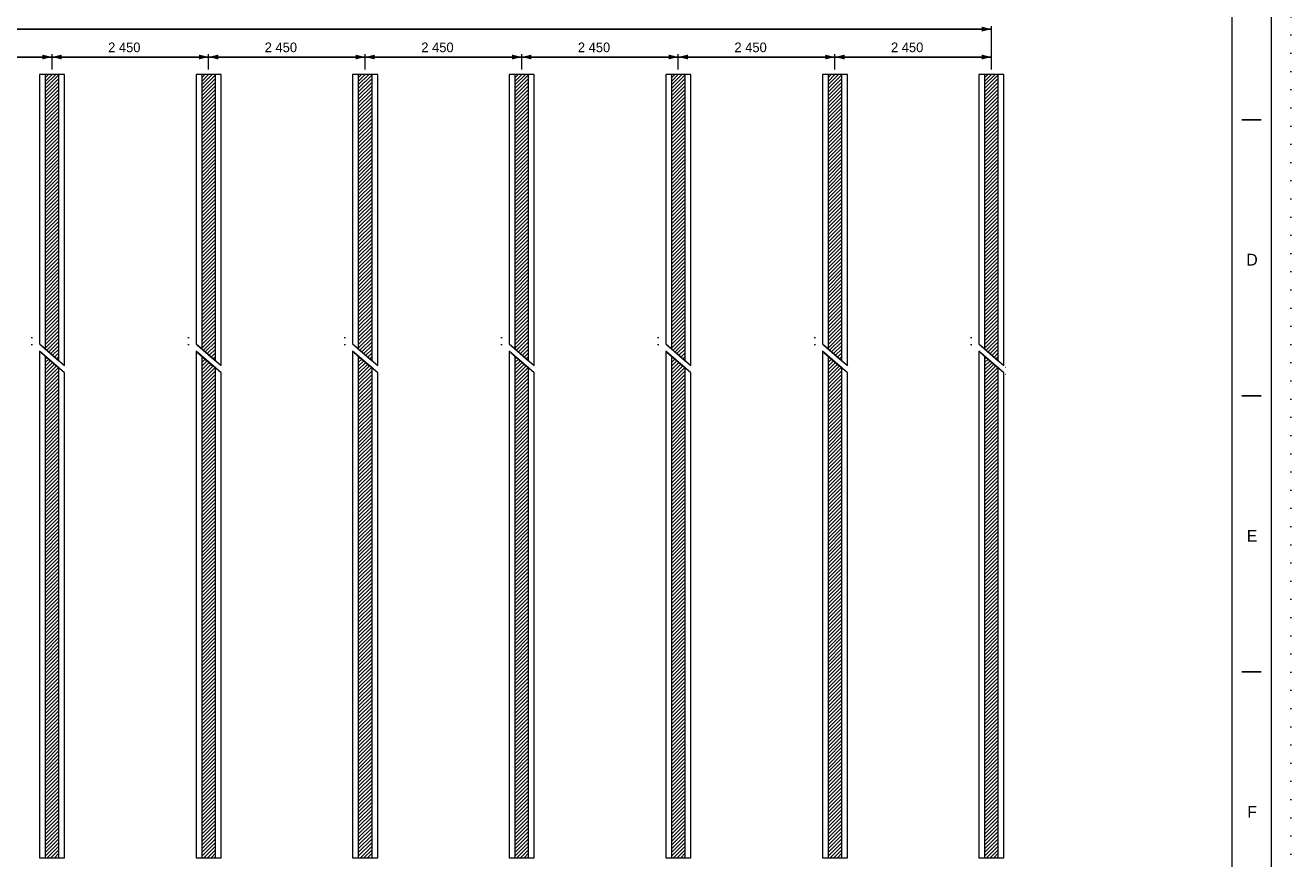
# Model space of a CAD drawing. Header units: millimetres. Extents: x -13186 to -571, y -579947 to -571037.
# Tile 13 of 31: x -5420 to -571, y -577265 to -574073. Entities that reach past the tile are written whole.
import ezdxf
from ezdxf.enums import TextEntityAlignment as Align

# ---------------------------------------------------------------- set-up
doc = ezdxf.new("R2010")
doc.units = ezdxf.units.MM
doc.header["$MEASUREMENT"] = 0
doc.linetypes.add('DGN Style 1', pattern=[69.724857, 0.116015, -69.608842])
doc.linetypes.add('DGN Style 6', pattern=[220.660029, 0.116015, -46.405895, 81.210315, -46.405895, 0.116015, -46.405895])
doc.styles.add('Style-ENGINEERING', font='ENGINEERING.shx')
doc.styles.add('Style-ENGINEERING_0', font='ENGINEERING.shx')
doc.dimstyles.new('MetricMM', dxfattribs={"dimtxt": 3, "dimasz": 3, "dimexe": 1.5, "dimexo": 1.5, "dimgap": 1.5, "dimtad": 1, "dimdec": 0, "dimzin": 7, "dimtxsty": 'Style-ENGINEERING_0', "dimcen": 0.09, "dimclrd": 1, "dimclre": 1, "dimclrt": 7, "dimadec": 0, "dimazin": 3, "dimtfac": 1, "dimtdec": 0, "dimtofl": 0, "dimtmove": 0, "dimatfit": 3, "dimfxl": 1, "dimtzin": 7, "dimlwd": -1, "dimlwe": 0, "dimarcsym": 0})

# ---------------------------------------------------------------- blocks, each defined once
blk = doc.blocks.new('*D152')
at = {"color": 1, "linetype": 'Continuous', "lineweight": 0, "transparency": 16777216}
for p, q in [((960.8, 1249.1), (960.8, 1308.6)), ((1560.8, 1249.1), (1560.8, 1308.6))]:
    blk.add_line(p, q, dxfattribs=at)
at = {"color": 1, "linetype": 'Continuous', "transparency": 16777216}
blk.add_line((960.8, 1297.5), (1560.8, 1297.5), dxfattribs=at)
at = {"color": 1, "linetype": 'Continuous', "lineweight": 0, "transparency": 16777216}
blk.add_solid([(997.8, 1288.2), (960.8, 1297.5), (997.8, 1306.7)], dxfattribs=at)
at = {"color": 1, "linetype": 'Continuous', "lineweight": 0, "transparency": 16777216, "extrusion": (0, 0, -1)}
blk.add_solid([(-1523.8, 1306.7), (-1560.8, 1297.5), (-1523.8, 1288.2)], dxfattribs=at)
at = {"layer": 'Defpoints', "color": 7, "linetype": 'Continuous', "lineweight": 0, "transparency": 16777216}
for p in [(1260.8, 1297.5), (1560.8, 1297.5), (960.8, 1230.6), (1560.8, 1230.6)]:
    blk.add_point(p, dxfattribs=at)
at = {"color": 7, "linetype": 'Continuous', "lineweight": 0, "transparency": 16777216, "style": 'Style-ENGINEERING'}
blk.add_text('2 450', height=37, dxfattribs=at).set_placement((1175.9, 1334.5), align=Align.MIDDLE_LEFT)
blk = doc.blocks.new('*D153')
at = {"color": 1, "linetype": 'Continuous', "lineweight": 0, "transparency": 16777216}
for p, q in [((1560.8, 1249.1), (1560.8, 1308.6)), ((2160.8, 1249.1), (2160.8, 1308.6))]:
    blk.add_line(p, q, dxfattribs=at)
at = {"color": 1, "linetype": 'Continuous', "transparency": 16777216}
blk.add_line((1560.8, 1297.5), (2160.8, 1297.5), dxfattribs=at)
at = {"color": 1, "linetype": 'Continuous', "lineweight": 0, "transparency": 16777216}
blk.add_solid([(1597.8, 1288.2), (1560.8, 1297.5), (1597.8, 1306.7)], dxfattribs=at)
at = {"color": 1, "linetype": 'Continuous', "lineweight": 0, "transparency": 16777216, "extrusion": (0, 0, -1)}
blk.add_solid([(-2123.8, 1306.7), (-2160.8, 1297.5), (-2123.8, 1288.2)], dxfattribs=at)
at = {"layer": 'Defpoints', "color": 7, "linetype": 'Continuous', "lineweight": 0, "transparency": 16777216}
for p in [(1860.8, 1297.5), (2160.8, 1297.5), (1560.8, 1230.6), (2160.8, 1230.6)]:
    blk.add_point(p, dxfattribs=at)
at = {"color": 7, "linetype": 'Continuous', "lineweight": 0, "transparency": 16777216, "style": 'Style-ENGINEERING'}
blk.add_text('2 450', height=37, dxfattribs=at).set_placement((1775.9, 1334.5), align=Align.MIDDLE_LEFT)
blk = doc.blocks.new('*D154')
at = {"color": 1, "linetype": 'Continuous', "lineweight": 0, "transparency": 16777216}
for p, q in [((2160.8, 1249.1), (2160.8, 1308.6)), ((2760.8, 1249.1), (2760.8, 1308.6))]:
    blk.add_line(p, q, dxfattribs=at)
at = {"color": 1, "linetype": 'Continuous', "transparency": 16777216}
blk.add_line((2160.8, 1297.5), (2760.8, 1297.5), dxfattribs=at)
at = {"color": 1, "linetype": 'Continuous', "lineweight": 0, "transparency": 16777216}
blk.add_solid([(2197.8, 1288.2), (2160.8, 1297.5), (2197.8, 1306.7)], dxfattribs=at)
at = {"color": 1, "linetype": 'Continuous', "lineweight": 0, "transparency": 16777216, "extrusion": (0, 0, -1)}
blk.add_solid([(-2723.8, 1306.7), (-2760.8, 1297.5), (-2723.8, 1288.2)], dxfattribs=at)
at = {"layer": 'Defpoints', "color": 7, "linetype": 'Continuous', "lineweight": 0, "transparency": 16777216}
for p in [(2460.8, 1297.5), (2760.8, 1297.5), (2160.8, 1230.6), (2760.8, 1230.6)]:
    blk.add_point(p, dxfattribs=at)
at = {"color": 7, "linetype": 'Continuous', "lineweight": 0, "transparency": 16777216, "style": 'Style-ENGINEERING'}
blk.add_text('2 450', height=37, dxfattribs=at).set_placement((2375.9, 1334.5), align=Align.MIDDLE_LEFT)
blk = doc.blocks.new('*D155')
at = {"color": 1, "linetype": 'Continuous', "lineweight": 0, "transparency": 16777216}
for p, q in [((2760.8, 1249.1), (2760.8, 1308.6)), ((3360.8, 1249.1), (3360.8, 1308.6))]:
    blk.add_line(p, q, dxfattribs=at)
at = {"color": 1, "linetype": 'Continuous', "transparency": 16777216}
blk.add_line((2760.8, 1297.5), (3360.8, 1297.5), dxfattribs=at)
at = {"color": 1, "linetype": 'Continuous', "lineweight": 0, "transparency": 16777216}
blk.add_solid([(2797.8, 1288.2), (2760.8, 1297.5), (2797.8, 1306.7)], dxfattribs=at)
at = {"color": 1, "linetype": 'Continuous', "lineweight": 0, "transparency": 16777216, "extrusion": (0, 0, -1)}
blk.add_solid([(-3323.8, 1306.7), (-3360.8, 1297.5), (-3323.8, 1288.2)], dxfattribs=at)
at = {"layer": 'Defpoints', "color": 7, "linetype": 'Continuous', "lineweight": 0, "transparency": 16777216}
for p in [(3060.8, 1297.5), (3360.8, 1297.5), (2760.8, 1230.6), (3360.8, 1230.6)]:
    blk.add_point(p, dxfattribs=at)
at = {"color": 7, "linetype": 'Continuous', "lineweight": 0, "transparency": 16777216, "style": 'Style-ENGINEERING'}
blk.add_text('2 450', height=37, dxfattribs=at).set_placement((2975.9, 1334.5), align=Align.MIDDLE_LEFT)
blk = doc.blocks.new('*D156')
at = {"color": 1, "linetype": 'Continuous', "lineweight": 0, "transparency": 16777216}
for p, q in [((3360.8, 1249.1), (3360.8, 1308.6)), ((3960.8, 1249.1), (3960.8, 1308.6))]:
    blk.add_line(p, q, dxfattribs=at)
at = {"color": 1, "linetype": 'Continuous', "transparency": 16777216}
blk.add_line((3360.8, 1297.5), (3960.8, 1297.5), dxfattribs=at)
at = {"color": 1, "linetype": 'Continuous', "lineweight": 0, "transparency": 16777216}
blk.add_solid([(3397.8, 1288.2), (3360.8, 1297.5), (3397.8, 1306.7)], dxfattribs=at)
at = {"color": 1, "linetype": 'Continuous', "lineweight": 0, "transparency": 16777216, "extrusion": (0, 0, -1)}
blk.add_solid([(-3923.8, 1306.7), (-3960.8, 1297.5), (-3923.8, 1288.2)], dxfattribs=at)
at = {"layer": 'Defpoints', "color": 7, "linetype": 'Continuous', "lineweight": 0, "transparency": 16777216}
for p in [(3660.8, 1297.5), (3960.8, 1297.5), (3360.8, 1230.6), (3960.8, 1230.6)]:
    blk.add_point(p, dxfattribs=at)
at = {"color": 7, "linetype": 'Continuous', "lineweight": 0, "transparency": 16777216, "style": 'Style-ENGINEERING'}
blk.add_text('2 450', height=37, dxfattribs=at).set_placement((3575.9, 1334.5), align=Align.MIDDLE_LEFT)
blk = doc.blocks.new('*D157')
at = {"color": 1, "linetype": 'Continuous', "lineweight": 0, "transparency": 16777216}
for p, q in [((3960.8, 1249.1), (3960.8, 1308.6)), ((4560.8, 1249.1), (4560.8, 1308.6))]:
    blk.add_line(p, q, dxfattribs=at)
at = {"color": 1, "linetype": 'Continuous', "transparency": 16777216}
blk.add_line((3960.8, 1297.5), (4560.8, 1297.5), dxfattribs=at)
at = {"color": 1, "linetype": 'Continuous', "lineweight": 0, "transparency": 16777216}
blk.add_solid([(3997.8, 1288.2), (3960.8, 1297.5), (3997.8, 1306.7)], dxfattribs=at)
at = {"color": 1, "linetype": 'Continuous', "lineweight": 0, "transparency": 16777216, "extrusion": (0, 0, -1)}
blk.add_solid([(-4523.8, 1306.7), (-4560.8, 1297.5), (-4523.8, 1288.2)], dxfattribs=at)
at = {"layer": 'Defpoints', "color": 7, "linetype": 'Continuous', "lineweight": 0, "transparency": 16777216}
for p in [(4260.8, 1297.5), (4560.8, 1297.5), (3960.8, 1230.6), (4560.8, 1230.6)]:
    blk.add_point(p, dxfattribs=at)
at = {"color": 7, "linetype": 'Continuous', "lineweight": 0, "transparency": 16777216, "style": 'Style-ENGINEERING'}
blk.add_text('2 450', height=37, dxfattribs=at).set_placement((4175.9, 1334.5), align=Align.MIDDLE_LEFT)
blk = doc.blocks.new('*D158')
at = {"color": 1, "linetype": 'Continuous', "lineweight": 0, "transparency": 16777216}
for p, q in [((4560.8, 1249.1), (4560.8, 1308.6)), ((5160.8, 1249.1), (5160.8, 1308.6))]:
    blk.add_line(p, q, dxfattribs=at)
at = {"color": 1, "linetype": 'Continuous', "transparency": 16777216}
blk.add_line((4560.8, 1297.5), (5160.8, 1297.5), dxfattribs=at)
at = {"color": 1, "linetype": 'Continuous', "lineweight": 0, "transparency": 16777216}
blk.add_solid([(4597.8, 1288.2), (4560.8, 1297.5), (4597.8, 1306.7)], dxfattribs=at)
at = {"color": 1, "linetype": 'Continuous', "lineweight": 0, "transparency": 16777216, "extrusion": (0, 0, -1)}
blk.add_solid([(-5123.8, 1306.7), (-5160.8, 1297.5), (-5123.8, 1288.2)], dxfattribs=at)
at = {"layer": 'Defpoints', "color": 7, "linetype": 'Continuous', "lineweight": 0, "transparency": 16777216}
for p in [(4860.8, 1297.5), (5160.8, 1297.5), (4560.8, 1230.6), (5160.8, 1230.6)]:
    blk.add_point(p, dxfattribs=at)
at = {"color": 7, "linetype": 'Continuous', "lineweight": 0, "transparency": 16777216, "style": 'Style-ENGINEERING'}
blk.add_text('2 450', height=37, dxfattribs=at).set_placement((4775.9, 1334.5), align=Align.MIDDLE_LEFT)
blk = doc.blocks.new('*D161')
at = {"color": 1, "linetype": 'Continuous', "lineweight": 0, "transparency": 16777216}
for p, q in [((-5039.2, 1249.1), (-5039.2, 1415.5)), ((5160.8, 1249.1), (5160.8, 1415.5))]:
    blk.add_line(p, q, dxfattribs=at)
at = {"color": 1, "linetype": 'Continuous', "transparency": 16777216}
blk.add_line((-5039.2, 1404.4), (5160.8, 1404.4), dxfattribs=at)
at = {"color": 1, "linetype": 'Continuous', "lineweight": 0, "transparency": 16777216}
blk.add_solid([(-5002.2, 1395.2), (-5039.2, 1404.4), (-5002.2, 1413.7)], dxfattribs=at)
at = {"color": 1, "linetype": 'Continuous', "lineweight": 0, "transparency": 16777216, "extrusion": (0, 0, -1)}
blk.add_solid([(-5123.8, 1413.7), (-5160.8, 1404.4), (-5123.8, 1395.2)], dxfattribs=at)
at = {"layer": 'Defpoints', "color": 7, "linetype": 'Continuous', "lineweight": 0, "transparency": 16777216}
for p in [(60.8, 1404.4), (5160.8, 1404.4), (-5039.2, 1230.6), (5160.8, 1230.6)]:
    blk.add_point(p, dxfattribs=at)
at = {"color": 7, "linetype": 'Continuous', "lineweight": 0, "transparency": 16777216, "style": 'Style-ENGINEERING'}
blk.add_text('41 650', height=37, dxfattribs=at).set_placement((-29.3, 1441.4), align=Align.MIDDLE_LEFT)
blk = doc.blocks.new('*U269')
for p, q in [((412.95, 70.53), (407.95, 70.53)), ((412.95, 0.03), (407.95, 0.03)), ((412.95, -70.47), (407.95, -70.47))]:
    blk.add_line(p, q)
at = {"color": 7, "linetype": 'Continuous', "lineweight": 0, "flags": 128}
blk.add_lwpolyline([(-415.55, 292.03), (415.45, 292.03), (415.45, -291.97), (-415.55, -291.97), (-415.55, 292.03)], close=True, dxfattribs=at)
at = {"color": 7, "linetype": 'Continuous', "lineweight": 13, "flags": 128}
blk.add_lwpolyline([(-405.55, 282.03), (405.45, 282.03), (405.45, -281.97), (-405.55, -281.97), (-405.55, 282.03)], close=True, dxfattribs=at)
at = {"char_height": 3, "attachment_point": 5, "line_spacing_factor": 1.2, "style": 'Style-ENGINEERING'}
for s, insert in [('D', (410.58, 34.78)), ('E', (410.58, -35.72)), ('F', (410.58, -106.22))]:
    blk.add_mtext(s, dxfattribs=dict(at, insert=insert))
blk = doc.blocks.new('*U140')
at = {"linetype": 'DGN Style 6', "lineweight": 0}
h = blk.add_hatch(dxfattribs=at)
h.set_pattern_fill('HATCH', color=5, style=0, pattern_type=2)
h.set_pattern_definition([(45, (1630.581, 191.74), (-7.00036, 7.00036), [])])
h.paths.add_polyline_path([(1587.07, 134.24), (1587.07, 1230.61), (1534.57, 1230.61), (1534.57, 179.61)])
h = blk.add_hatch(dxfattribs=at)
h.set_pattern_fill('HATCH', color=5, style=0, pattern_type=2)
h.set_pattern_definition([(45, (2230.581, 191.74), (-7.00036, 7.00036), [])])
h.paths.add_polyline_path([(2187.07, 134.24), (2187.07, 1230.61), (2134.57, 1230.61), (2134.57, 179.61)])
h = blk.add_hatch(dxfattribs=at)
h.set_pattern_fill('HATCH', color=5, style=0, pattern_type=2)
h.set_pattern_definition([(45, (2830.581, 191.74), (-7.00036, 7.00036), [])])
h.paths.add_polyline_path([(2787.07, 134.24), (2787.07, 1230.61), (2734.57, 1230.61), (2734.57, 179.61)])
h = blk.add_hatch(dxfattribs=at)
h.set_pattern_fill('HATCH', color=5, style=0, pattern_type=2)
h.set_pattern_definition([(45, (3430.581, 191.74), (-7.00036, 7.00036), [])])
h.paths.add_polyline_path([(3387.07, 134.24), (3387.07, 1230.61), (3334.57, 1230.61), (3334.57, 179.61)])
h = blk.add_hatch(dxfattribs=at)
h.set_pattern_fill('HATCH', color=5, style=0, pattern_type=2)
h.set_pattern_definition([(45, (4030.581, 191.74), (-7.00036, 7.00036), [])])
h.paths.add_polyline_path([(3987.07, 134.24), (3987.07, 1230.61), (3934.57, 1230.61), (3934.57, 179.61)])
h = blk.add_hatch(dxfattribs=at)
h.set_pattern_fill('HATCH', color=5, style=0, pattern_type=2)
h.set_pattern_definition([(45, (4630.581, 191.74), (-7.00036, 7.00036), [])])
h.paths.add_polyline_path([(4587.07, 134.24), (4587.07, 1230.61), (4534.57, 1230.61), (4534.57, 179.61)])
h = blk.add_hatch(dxfattribs=at)
h.set_pattern_fill('HATCH', color=5, style=0, pattern_type=2)
h.set_pattern_definition([(45, (5230.581, 191.74), (-7.00036, 7.00036), [])])
h.paths.add_polyline_path([(5187.07, 134.24), (5187.07, 1230.61), (5134.57, 1230.61), (5134.57, 179.61)])
h = blk.add_hatch(dxfattribs=at)
h.set_pattern_fill('HATCH', color=5, style=0, pattern_type=2)
h.set_pattern_definition([(45, (1630.581, -1711.891), (-7.000357, 7.000357), [])])
h.paths.add_polyline_path([(1587.07, -1769.39), (1587.07, 106.49), (1534.57, 151.86), (1534.57, -1769.39)])
h = blk.add_hatch(dxfattribs=at)
h.set_pattern_fill('HATCH', color=5, style=0, pattern_type=2)
h.set_pattern_definition([(45, (2230.581, -1711.891), (-7.000357, 7.000357), [])])
h.paths.add_polyline_path([(2187.07, -1769.39), (2187.07, 106.49), (2134.57, 151.86), (2134.57, -1769.39)])
h = blk.add_hatch(dxfattribs=at)
h.set_pattern_fill('HATCH', color=5, style=0, pattern_type=2)
h.set_pattern_definition([(45, (2830.581, -1711.891), (-7.000357, 7.000357), [])])
h.paths.add_polyline_path([(2787.07, -1769.39), (2787.07, 106.49), (2734.57, 151.86), (2734.57, -1769.39)])
h = blk.add_hatch(dxfattribs=at)
h.set_pattern_fill('HATCH', color=5, style=0, pattern_type=2)
h.set_pattern_definition([(45, (3430.581, -1711.891), (-7.000357, 7.000357), [])])
h.paths.add_polyline_path([(3387.07, -1769.39), (3387.07, 106.49), (3334.57, 151.86), (3334.57, -1769.39)])
h = blk.add_hatch(dxfattribs=at)
h.set_pattern_fill('HATCH', color=5, style=0, pattern_type=2)
h.set_pattern_definition([(45, (4030.581, -1711.891), (-7.000357, 7.000357), [])])
h.paths.add_polyline_path([(3987.07, -1769.39), (3987.07, 106.49), (3934.57, 151.86), (3934.57, -1769.39)])
h = blk.add_hatch(dxfattribs=at)
h.set_pattern_fill('HATCH', color=5, style=0, pattern_type=2)
h.set_pattern_definition([(45, (4630.581, -1711.891), (-7.000357, 7.000357), [])])
h.paths.add_polyline_path([(4587.07, -1769.39), (4587.07, 106.49), (4534.57, 151.86), (4534.57, -1769.39)])
h = blk.add_hatch(dxfattribs=at)
h.set_pattern_fill('HATCH', color=5, style=0, pattern_type=2)
h.set_pattern_definition([(45, (5230.581, -1711.891), (-7.000357, 7.000357), [])])
h.paths.add_polyline_path([(5187.07, -1769.39), (5187.07, 106.49), (5134.57, 151.86), (5134.57, -1769.39)])
at = {"color": 30, "linetype": 'DGN Style 6', "lineweight": 0}
for p, q in [((1483.45, 223.79), (1642.42, 86.41)), ((1483.45, 196.04), (1642.42, 58.66)), ((2083.45, 223.79), (2242.42, 86.41)), ((2083.45, 196.04), (2242.42, 58.66)), ((2683.45, 223.79), (2842.42, 86.41)), ((2683.45, 196.04), (2842.42, 58.66)), ((3283.45, 223.79), (3442.42, 86.41)), ((3283.45, 196.04), (3442.42, 58.66)), ((3883.45, 223.79), (4042.42, 86.41)), ((3883.45, 196.04), (4042.42, 58.66)), ((4483.45, 223.79), (4642.42, 86.41)), ((4483.45, 196.04), (4642.42, 58.66)), ((5083.45, 223.79), (5242.42, 86.41)), ((5083.45, 196.04), (5242.42, 58.66))]:
    blk.add_line(p, q, dxfattribs=at)
at = {"color": 7, "linetype": 'DGN Style 1', "lineweight": 0, "flags": 128}
blk.add_lwpolyline([(-6307.48, 4454.97), (6307.52, 4454.97), (6307.52, -4455.03), (-6307.48, -4455.03), (-6307.48, 4454.97)], close=True, dxfattribs=at)
at = {"color": 30, "linetype": 'Continuous', "lineweight": 0, "flags": 128}
for points in [[(1608.82, 1230.61), (1512.82, 1230.61), (1512.82, 198.41), (1608.82, 115.45), (1608.82, 1230.61)], [(2208.82, 1230.61), (2112.82, 1230.61), (2112.82, 198.41), (2208.82, 115.45), (2208.82, 1230.61)], [(2808.82, 1230.61), (2712.82, 1230.61), (2712.82, 198.41), (2808.82, 115.45), (2808.82, 1230.61)], [(3408.82, 1230.61), (3312.82, 1230.61), (3312.82, 198.41), (3408.82, 115.45), (3408.82, 1230.61)], [(4008.82, 1230.61), (3912.82, 1230.61), (3912.82, 198.41), (4008.82, 115.45), (4008.82, 1230.61)], [(4608.82, 1230.61), (4512.82, 1230.61), (4512.82, 198.41), (4608.82, 115.45), (4608.82, 1230.61)], [(5208.82, 1230.61), (5112.82, 1230.61), (5112.82, 198.41), (5208.82, 115.45), (5208.82, 1230.61)], [(1608.82, 87.7), (1512.82, 170.65), (1512.82, -1769.39), (1608.82, -1769.39), (1608.82, 87.7)], [(2208.82, 87.7), (2112.82, 170.65), (2112.82, -1769.39), (2208.82, -1769.39), (2208.82, 87.7)], [(2808.82, 87.7), (2712.82, 170.65), (2712.82, -1769.39), (2808.82, -1769.39), (2808.82, 87.7)], [(3408.82, 87.7), (3312.82, 170.65), (3312.82, -1769.39), (3408.82, -1769.39), (3408.82, 87.7)], [(4008.82, 87.7), (3912.82, 170.65), (3912.82, -1769.39), (4008.82, -1769.39), (4008.82, 87.7)], [(4608.82, 87.7), (4512.82, 170.65), (4512.82, -1769.39), (4608.82, -1769.39), (4608.82, 87.7)], [(5208.82, 87.7), (5112.82, 170.65), (5112.82, -1769.39), (5208.82, -1769.39), (5208.82, 87.7)]]:
    blk.add_lwpolyline(points, close=True, dxfattribs=at)
at = {"color": 5, "linetype": 'Continuous', "lineweight": 0, "flags": 128}
for points in [[(1587.07, 134.24), (1587.07, 1230.61), (1534.57, 1230.61), (1534.57, 179.61), (1587.07, 134.24)], [(2187.07, 134.24), (2187.07, 1230.61), (2134.57, 1230.61), (2134.57, 179.61), (2187.07, 134.24)], [(2787.07, 134.24), (2787.07, 1230.61), (2734.57, 1230.61), (2734.57, 179.61), (2787.07, 134.24)], [(3387.07, 134.24), (3387.07, 1230.61), (3334.57, 1230.61), (3334.57, 179.61), (3387.07, 134.24)], [(3987.07, 134.24), (3987.07, 1230.61), (3934.57, 1230.61), (3934.57, 179.61), (3987.07, 134.24)], [(4587.07, 134.24), (4587.07, 1230.61), (4534.57, 1230.61), (4534.57, 179.61), (4587.07, 134.24)], [(5187.07, 134.24), (5187.07, 1230.61), (5134.57, 1230.61), (5134.57, 179.61), (5187.07, 134.24)], [(1587.07, -1769.39), (1587.07, 106.49), (1534.57, 151.86), (1534.57, -1769.39), (1587.07, -1769.39)], [(2187.07, -1769.39), (2187.07, 106.49), (2134.57, 151.86), (2134.57, -1769.39), (2187.07, -1769.39)], [(2787.07, -1769.39), (2787.07, 106.49), (2734.57, 151.86), (2734.57, -1769.39), (2787.07, -1769.39)], [(3387.07, -1769.39), (3387.07, 106.49), (3334.57, 151.86), (3334.57, -1769.39), (3387.07, -1769.39)], [(3987.07, -1769.39), (3987.07, 106.49), (3934.57, 151.86), (3934.57, -1769.39), (3987.07, -1769.39)], [(4587.07, -1769.39), (4587.07, 106.49), (4534.57, 151.86), (4534.57, -1769.39), (4587.07, -1769.39)], [(5187.07, -1769.39), (5187.07, 106.49), (5134.57, 151.86), (5134.57, -1769.39), (5187.07, -1769.39)]]:
    blk.add_lwpolyline(points, close=True, dxfattribs=at)
at = {"xscale": 14.99999999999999, "yscale": 14.99999999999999, "zscale": 14.99999999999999}
blk.add_blockref('*U269', (0.72, -0.48), dxfattribs=at)
at = {"color": 1, "linetype": 'Continuous'}
for base, p1, p2, picture, middle in [((5160.82, 1404.43), (-5039.18, 1230.61), (5160.82, 1230.61), '*D161', (60.82, 1404.43)), ((1560.82, 1297.46), (960.82, 1230.61), (1560.82, 1230.61), '*D152', (1260.82, 1297.46)), ((2160.82, 1297.46), (1560.82, 1230.61), (2160.82, 1230.61), '*D153', (1860.82, 1297.46)), ((2760.82, 1297.46), (2160.82, 1230.61), (2760.82, 1230.61), '*D154', (2460.82, 1297.46)), ((3360.82, 1297.46), (2760.82, 1230.61), (3360.82, 1230.61), '*D155', (3060.82, 1297.46)), ((3960.82, 1297.46), (3360.82, 1230.61), (3960.82, 1230.61), '*D156', (3660.82, 1297.46)), ((4560.82, 1297.46), (3960.82, 1230.61), (4560.82, 1230.61), '*D157', (4260.82, 1297.46)), ((5160.82, 1297.46), (4560.82, 1230.61), (5160.82, 1230.61), '*D158', (4860.82, 1297.46))]:
    dim = blk.add_linear_dim(base=base, p1=p1, p2=p2, text='\\FSTANDARD;<>', dimstyle='MetricMM', override={"dimtxt": 37, "dimasz": 37, "dimexe": 11.1, "dimexo": 18.5, "dimgap": 18.5, "dimlfac": 4.083333}, dxfattribs=at)
    dim.commit()
    dim.dimension.update_dxf_attribs({"geometry": picture, "text_midpoint": middle})

msp = doc.modelspace()

# ---------------------------------------------------------------- block references
at = {"color": 7, "lineweight": 13}
msp.add_blockref('*U140', (-6878.35, -575492.15), dxfattribs=at)

doc.saveas('drawing.dxf')
